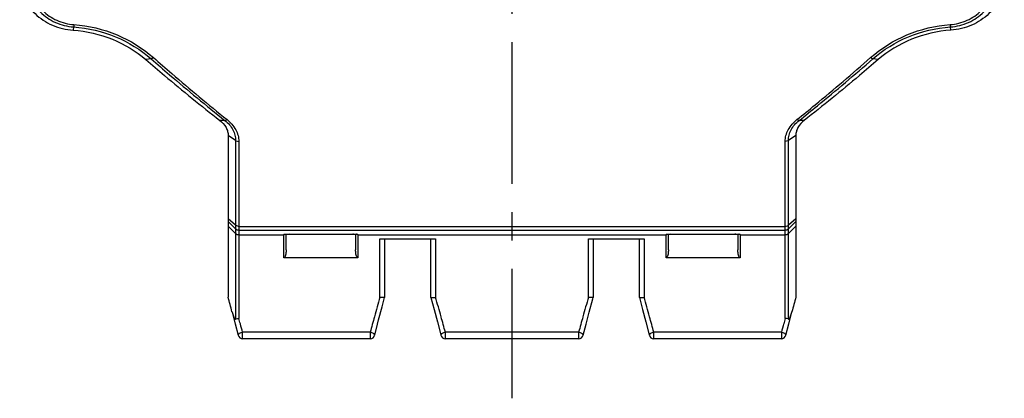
# Model space of a CAD drawing. Header units: millimetres. Extents: x 0 to 1000, y 0 to 1000.
# Tile 1 of 3: x 415 to 585, y 349 to 415. Entities that reach past the tile are written whole.
import ezdxf

# ---------------------------------------------------------------- set-up
doc = ezdxf.new("R2010")
doc.units = ezdxf.units.MM
doc.header["$LTSCALE"] = 65.185185
doc.linetypes.add('CENTER', pattern=[0.6, 0.375, -0.075, 0.075, -0.075])
for name, color, linetype in [('ACHSEN_S', 7, 'CONTINUOUS'), ('FASEN', 7, 'CONTINUOUS'), ('KONST.EL_MIT_GEO', 7, 'CONTINUOUS')]:
    doc.layers.add(name, color=color, linetype=linetype)

msp = doc.modelspace()

# ---------------------------------------------------------------- linework, layer by layer
at = {"layer": 'ACHSEN_S', "color": 40, "linetype": 'CENTER'}
msp.add_line((500, 645.41), (500, 349.3), dxfattribs=at)
at = {"layer": 'FASEN', "color": 7, "linetype": 'Continuous'}
for p, q in [((451, 394.66), (451, 366.78)), ((549, 394.66), (549, 366.78))]:
    msp.add_line(p, q, dxfattribs=at)
for points, knots in [([(415, 421.97), (415, 421.39), (415.12, 420.22), (415.63, 418.55), (416.48, 417.01), (418.01, 415.19), (420.58, 413.49), (422.99, 412.92), (424.22, 412.83)], [0, 0, 0, 0, 0.122134, 0.243838, 0.366018, 0.489531, 0.741505, 1, 1, 1, 1]), ([(585, 421.97), (585, 421.39), (584.88, 420.22), (584.37, 418.55), (583.52, 417.01), (581.99, 415.19), (579.42, 413.49), (577.01, 412.92), (575.78, 412.83)], [0, 0, 0, 0, 0.122131, 0.243831, 0.366008, 0.489519, 0.741485, 1, 1, 1, 1]), ([(424.22, 412.83), (426.53, 412.67), (431.08, 411.62), (435.08, 409.21), (436.79, 407.75)], [0, 0, 0, 0, 0.50776, 1, 1, 1, 1]), ([(575.78, 412.83), (573.47, 412.67), (568.92, 411.62), (564.92, 409.21), (563.21, 407.75)], [0, 0, 0, 0, 0.507782, 1, 1, 1, 1]), ([(436.79, 407.75), (437.86, 406.82), (442.05, 403.26), (446.32, 399.78), (449.54, 397.26)], [0, 0, 0, 0, 0.25654, 1, 1, 1, 1]), ([(563.21, 407.75), (562.14, 406.82), (557.95, 403.26), (553.68, 399.78), (550.46, 397.26)], [0, 0, 0, 0, 0.256542, 1, 1, 1, 1]), ([(449.54, 397.26), (449.97, 396.93), (450.54, 396.33), (450.93, 395.38), (451, 394.9), (451, 394.66)], [0, 0, 0, 0, 0.533692, 0.77329, 1, 1, 1, 1]), ([(550.46, 397.26), (550.03, 396.93), (549.46, 396.33), (549.07, 395.38), (549, 394.9), (549, 394.66)], [0, 0, 0, 0, 0.533692, 0.77329, 1, 1, 1, 1])]:
    msp.add_open_spline(points, degree=3, knots=knots, dxfattribs=at)
at = {"layer": 'KONST.EL_MIT_GEO', "color": 7, "linetype": 'Continuous'}
for p, q in [((424.31, 413.39), (424.22, 412.83)), ((575.78, 412.83), (575.69, 413.39)), ((437.68, 407.89), (436.79, 407.75)), ((563.21, 407.75), (562.32, 407.89)), ((450.44, 397.24), (449.54, 397.26)), ((550.46, 397.26), (549.56, 397.24)), ((452.27, 393.79), (451, 394.66)), ((549, 394.66), (547.73, 393.79)), ((452.27, 393.79), (452.27, 362.98)), ((452.83, 393.64), (452.83, 363.1)), ((547.17, 363.1), (547.17, 393.64)), ((547.73, 362.98), (547.73, 393.79)), ((452.27, 379.18), (451, 380.28)), ((452.27, 378.57), (451, 379.83)), ((549, 380.28), (547.73, 379.18)), ((549, 379.83), (547.73, 378.57)), ((452.27, 377.76), (451, 379.02)), ((452.83, 378.97), (547.17, 378.97)), ((452.83, 378.34), (547.17, 378.34)), ((452.83, 377.53), (460.6, 377.53)), ((460.6, 373.55), (460.6, 377.58)), ((461, 374.92), (461, 377.64)), ((461.44, 377.65), (472.5, 377.65)), ((461.5, 377.66), (461.5, 377.65)), ((472.5, 377.66), (472.5, 377.65)), ((473, 377.64), (473, 374.92)), ((473.4, 377.58), (473.4, 373.55)), ((473.4, 377.53), (526.6, 377.53)), ((526.6, 373.55), (526.6, 377.58)), ((527, 374.92), (527, 377.64)), ((527.44, 377.65), (538.5, 377.65)), ((527.5, 377.66), (527.5, 377.65)), ((538.5, 377.66), (538.5, 377.65)), ((539, 377.64), (539, 374.92)), ((539.4, 377.58), (539.4, 373.55)), ((539.4, 377.53), (547.17, 377.53)), ((549, 379.02), (547.73, 377.76)), ((477.2, 376.82), (486.8, 376.82)), ((477.2, 366.74), (477.2, 376.82)), ((478, 376.82), (478, 366.71)), ((486, 366.71), (486, 376.82)), ((486.8, 376.82), (486.8, 366.74)), ((513.2, 376.82), (522.8, 376.82)), ((513.2, 366.74), (513.2, 376.82)), ((514, 376.82), (514, 366.71)), ((522, 366.71), (522, 376.82)), ((522.8, 376.82), (522.8, 366.74)), ((473.4, 373.55), (460.6, 373.55)), ((539.4, 373.55), (526.6, 373.55)), ((477.56, 365.08), (478, 366.71)), ((478, 366.71), (478, 366.71)), ((486, 366.71), (486.55, 364.64)), ((486, 366.71), (486, 366.71)), ((514, 366.71), (514, 366.71)), ((522, 366.71), (522.55, 364.64)), ((522, 366.71), (522, 366.71)), ((451.68, 364.17), (452.2, 362.17)), ((476.97, 362.84), (477.56, 365.08)), ((486.55, 364.64), (487.12, 362.49)), ((512.78, 362.11), (513.32, 364.18)), ((522.55, 364.64), (523.12, 362.49)), ((547.79, 362.15), (548.32, 364.17)), ((452.2, 362.17), (452.71, 360.19)), ((476.29, 360.19), (476.78, 362.11)), ((476.78, 362.11), (476.97, 362.84)), ((487.12, 362.49), (487.58, 360.71)), ((512.29, 360.19), (512.78, 362.11)), ((523.12, 362.49), (523.58, 360.71)), ((547.29, 360.19), (547.79, 362.15)), ((475.51, 360.71), (453.49, 360.71)), ((453.49, 359.58), (453.49, 360.71)), ((475.51, 360.71), (475.51, 359.58)), ((487.58, 360.71), (487.71, 360.19)), ((511.51, 360.71), (488.49, 360.71)), ((488.49, 359.58), (488.49, 360.71)), ((511.51, 360.71), (511.51, 359.58)), ((523.58, 360.71), (523.71, 360.19)), ((546.51, 360.71), (524.49, 360.71)), ((524.49, 359.58), (524.49, 360.71)), ((546.51, 360.71), (546.51, 359.58)), ((452.71, 360.19), (452.71, 360.19)), ((475.51, 359.58), (453.49, 359.58)), ((511.51, 359.58), (488.49, 359.58)), ((546.51, 359.58), (524.49, 359.58))]:
    msp.add_line(p, q, dxfattribs=at)
for points in [[(460.76, 377.62), (460.76, 377.62), (460.75, 377.61), (460.75, 377.61), (460.75, 377.61), (460.75, 377.61), (460.76, 377.61), (460.76, 377.62), (460.77, 377.62), (460.79, 377.62), (460.8, 377.62), (460.82, 377.62), (460.83, 377.63), (460.85, 377.63), (460.87, 377.63), (460.89, 377.63), (460.92, 377.63), (460.94, 377.64), (460.97, 377.64), (461, 377.64), (461.03, 377.64), (461.06, 377.64), (461.09, 377.64), (461.13, 377.65), (461.16, 377.65), (461.2, 377.65), (461.24, 377.65), (461.27, 377.65)], [(461.27, 377.65), (461.35, 377.65), (461.4, 377.65), (461.44, 377.65)], [(472.5, 377.65), (472.54, 377.65), (472.58, 377.65), (472.63, 377.65)], [(472.63, 377.65), (472.71, 377.65), (472.75, 377.65), (472.79, 377.65), (472.82, 377.65), (472.86, 377.65), (472.89, 377.65), (472.93, 377.64), (472.96, 377.64), (472.99, 377.64), (473.02, 377.64), (473.05, 377.64), (473.07, 377.63), (473.1, 377.63), (473.12, 377.63), (473.14, 377.63), (473.16, 377.63), (473.18, 377.62), (473.19, 377.62), (473.21, 377.62), (473.22, 377.62), (473.23, 377.62), (473.24, 377.62), (473.25, 377.61), (473.25, 377.61), (473.25, 377.61)], [(526.76, 377.62), (526.76, 377.62), (526.75, 377.61), (526.75, 377.61), (526.75, 377.61), (526.75, 377.61), (526.76, 377.61), (526.76, 377.62), (526.77, 377.62), (526.79, 377.62), (526.8, 377.62), (526.82, 377.62), (526.83, 377.63), (526.85, 377.63), (526.87, 377.63), (526.89, 377.63), (526.92, 377.63), (526.94, 377.64), (526.97, 377.64), (527, 377.64), (527.03, 377.64), (527.06, 377.64), (527.09, 377.64), (527.13, 377.65), (527.16, 377.65), (527.2, 377.65), (527.24, 377.65), (527.27, 377.65)], [(527.27, 377.65), (527.35, 377.65), (527.4, 377.65), (527.44, 377.65)], [(538.5, 377.65), (538.54, 377.65), (538.58, 377.65), (538.63, 377.65)], [(538.63, 377.65), (538.71, 377.65), (538.75, 377.65), (538.79, 377.65), (538.82, 377.65), (538.86, 377.65), (538.89, 377.65), (538.93, 377.64), (538.96, 377.64), (538.99, 377.64), (539.02, 377.64), (539.05, 377.64), (539.07, 377.63), (539.1, 377.63), (539.12, 377.63), (539.14, 377.63), (539.16, 377.63), (539.18, 377.62), (539.19, 377.62), (539.21, 377.62), (539.22, 377.62), (539.23, 377.62), (539.24, 377.62), (539.25, 377.61), (539.25, 377.61), (539.25, 377.61)], [(513.32, 364.18), (513.93, 366.44), (514, 366.71)]]:
    msp.add_lwpolyline(points, dxfattribs=at)
for centre, radius, start, end in [((452.83, 379.14), 0.801, 225.133, 270.0212), ((452.83, 378.33), 0.801, 225.133, 270.0212), ((547.17, 379.14), 0.801, 269.9788, 314.867), ((547.17, 378.33), 0.801, 269.9788, 314.867), ((-99.37, 222.39), 568.99, 14.4361, 14.7005), ((944.13, 232.64), 485.81, 163.9757, 164.388), ((16.55, 231.7), 489.26, 15.6134, 16.0229), ((980.13, 232.64), 485.81, 163.9757, 164.388), ((52.55, 231.7), 489.26, 15.6134, 16.0229), ((1114.07, 218.57), 584.18, 165.30292, 165.56046), ((462.78, 367.1), 11.48, 194.4318, 194.802), ((537.22, 367.1), 11.48, 345.198, 345.5682), ((22.16, 243.05), 447.09, 15.4475, 15.5747), ((84.48, 260.25), 382.44, 15.2285, 15.4508), ((879.03, 250.76), 418.23, 164.3798, 164.759), ((65.99, 245.52), 437.92, 15.25, 15.6121), ((915.03, 250.76), 418.23, 164.3798, 164.759), ((101.99, 245.52), 437.92, 15.25, 15.6121), ((929.26, 256.46), 396.7, 164.5498, 164.7641), ((973.83, 244.17), 442.92, 164.4247, 164.5531), ((453.49, 360.38), 0.8, 194.3111, 270), ((475.51, 360.38), 0.8, 270, 345.6773), ((488.49, 360.38), 0.8, 194.311, 270), ((511.51, 360.38), 0.8, 270, 345.6773), ((524.49, 360.38), 0.8, 194.311, 270), ((546.51, 360.38), 0.8, 270, 345.6772)]:
    msp.add_arc(centre, radius, start, end, dxfattribs=at)
for points, knots in [([(416.27, 421.53), (416.26, 420.51), (416.66, 418.44), (418.43, 415.81), (421.11, 413.99), (423.23, 413.47), (424.31, 413.39)], [0, 0, 0, 0, 0.243449, 0.48881, 0.740985, 1, 1, 1, 1]), ([(416.83, 421.45), (416.83, 420.49), (417.21, 418.56), (418.86, 416.08), (421.36, 414.36), (423.35, 413.87), (424.36, 413.8)], [0, 0, 0, 0, 0.243679, 0.489141, 0.741201, 1, 1, 1, 1]), ([(575.64, 413.8), (576.65, 413.87), (578.64, 414.36), (581.14, 416.08), (582.79, 418.56), (583.17, 420.49), (583.17, 421.45)], [0, 0, 0, 0, 0.258799, 0.510859, 0.756321, 1, 1, 1, 1]), ([(575.69, 413.39), (576.77, 413.47), (578.89, 413.99), (581.57, 415.81), (583.34, 418.44), (583.74, 420.51), (583.73, 421.53)], [0, 0, 0, 0, 0.259015, 0.51119, 0.756551, 1, 1, 1, 1]), ([(424.36, 413.8), (424.35, 413.71), (424.34, 413.58), (424.32, 413.44), (424.31, 413.39)], [0, 0, 0, 0, 0.615703, 1, 1, 1, 1]), ([(424.31, 413.39), (426.79, 413.21), (431.64, 412.08), (435.88, 409.47), (437.68, 407.89)], [0, 0, 0, 0, 0.508681, 1, 1, 1, 1]), ([(424.36, 413.8), (426.9, 413.61), (431.88, 412.43), (436.23, 409.74), (438.08, 408.11)], [0, 0, 0, 0, 0.508632, 1, 1, 1, 1]), ([(561.92, 408.11), (563.77, 409.74), (568.12, 412.43), (573.1, 413.62), (575.64, 413.8)], [0, 0, 0, 0, 0.491368, 1, 1, 1, 1]), ([(562.32, 407.89), (564.12, 409.47), (568.36, 412.07), (573.21, 413.22), (575.69, 413.39)], [0, 0, 0, 0, 0.491319, 1, 1, 1, 1]), ([(575.64, 413.8), (575.64, 413.75), (575.66, 413.62), (575.67, 413.48), (575.69, 413.39)], [0, 0, 0, 0, 0.33131, 1, 1, 1, 1]), ([(438.08, 408.11), (438.01, 408.06), (437.89, 407.97), (437.75, 407.9), (437.68, 407.89)], [0, 0, 0, 0, 0.57241, 1, 1, 1, 1]), ([(438.08, 408.11), (439.14, 407.18), (443.32, 403.54), (447.58, 399.98), (450.81, 397.39)], [0, 0, 0, 0, 0.254595, 1, 1, 1, 1]), ([(549.19, 397.39), (550.25, 398.24), (554.56, 401.74), (558.78, 405.35), (561.92, 408.11)], [0, 0, 0, 0, 0.245208, 1, 1, 1, 1]), ([(561.92, 408.11), (561.99, 408.06), (562.11, 407.97), (562.25, 407.9), (562.32, 407.89)], [0, 0, 0, 0, 0.572405, 1, 1, 1, 1]), ([(437.68, 407.89), (438.75, 406.96), (442.94, 403.34), (447.21, 399.81), (450.44, 397.24)], [0, 0, 0, 0, 0.254576, 1, 1, 1, 1]), ([(549.56, 397.24), (550.63, 398.08), (554.94, 401.56), (559.17, 405.14), (562.32, 407.89)], [0, 0, 0, 0, 0.245229, 1, 1, 1, 1]), ([(450.44, 397.24), (450.49, 397.24), (450.63, 397.28), (450.75, 397.35), (450.81, 397.39)], [0, 0, 0, 0, 0.433986, 1, 1, 1, 1]), ([(450.44, 397.24), (450.99, 396.8), (451.69, 396), (452.19, 394.74), (452.27, 394.1), (452.27, 393.79)], [0, 0, 0, 0, 0.526697, 0.768424, 1, 1, 1, 1]), ([(450.81, 397.39), (451.41, 396.92), (452.18, 396.04), (452.73, 394.68), (452.83, 393.98), (452.83, 393.64)], [0, 0, 0, 0, 0.52572, 0.767853, 1, 1, 1, 1]), ([(547.17, 393.64), (547.17, 393.98), (547.27, 394.67), (547.82, 396.04), (548.59, 396.92), (549.19, 397.39)], [0, 0, 0, 0, 0.232147, 0.47429, 1, 1, 1, 1]), ([(547.73, 393.79), (547.73, 394.1), (547.81, 394.74), (548.31, 396), (549.01, 396.8), (549.56, 397.24)], [0, 0, 0, 0, 0.231573, 0.473311, 1, 1, 1, 1]), ([(549.56, 397.24), (549.51, 397.24), (549.37, 397.28), (549.25, 397.35), (549.19, 397.39)], [0, 0, 0, 0, 0.434712, 1, 1, 1, 1]), ([(452.27, 393.79), (452.3, 393.77), (452.48, 393.68), (452.68, 393.64), (452.83, 393.64)], [0, 0, 0, 0, 0.229416, 1, 1, 1, 1]), ([(547.73, 393.79), (547.7, 393.77), (547.52, 393.68), (547.32, 393.64), (547.17, 393.64)], [0, 0, 0, 0, 0.229829, 1, 1, 1, 1]), ([(452.83, 378.97), (452.78, 378.97), (452.58, 378.99), (452.38, 379.08), (452.27, 379.18)], [0, 0, 0, 0, 0.25742, 1, 1, 1, 1]), ([(547.17, 378.97), (547.22, 378.97), (547.42, 378.99), (547.62, 379.08), (547.73, 379.18)], [0, 0, 0, 0, 0.25742, 1, 1, 1, 1]), ([(460.6, 377.58), (460.6, 377.59), (460.65, 377.6), (460.72, 377.62), (460.84, 377.63), (460.94, 377.64), (460.99, 377.64)], [0, 0, 0, 0, 0.080743, 0.278855, 0.590812, 1, 1, 1, 1]), ([(460.99, 377.64), (461.03, 377.64), (461.2, 377.65), (461.37, 377.66), (461.5, 377.66)], [0, 0, 0, 0, 0.229889, 1, 1, 1, 1]), ([(472.5, 377.66), (472.55, 377.66), (472.74, 377.65), (472.92, 377.65), (473.06, 377.64)], [0, 0, 0, 0, 0.268525, 1, 1, 1, 1]), ([(473.06, 377.64), (473.11, 377.63), (473.19, 377.63), (473.3, 377.61), (473.36, 377.6), (473.4, 377.59), (473.4, 377.58)], [0, 0, 0, 0, 0.41084, 0.721445, 0.918124, 1, 1, 1, 1]), ([(526.6, 377.58), (526.6, 377.59), (526.65, 377.6), (526.72, 377.62), (526.84, 377.63), (526.94, 377.64), (526.99, 377.64)], [0, 0, 0, 0, 0.080743, 0.278855, 0.590812, 1, 1, 1, 1]), ([(526.99, 377.64), (527.03, 377.64), (527.2, 377.65), (527.37, 377.66), (527.5, 377.66)], [0, 0, 0, 0, 0.229889, 1, 1, 1, 1]), ([(538.5, 377.66), (538.55, 377.66), (538.74, 377.65), (538.92, 377.65), (539.06, 377.64)], [0, 0, 0, 0, 0.268525, 1, 1, 1, 1]), ([(539.06, 377.64), (539.11, 377.63), (539.19, 377.63), (539.3, 377.61), (539.36, 377.6), (539.4, 377.59), (539.4, 377.58)], [0, 0, 0, 0, 0.41084, 0.721445, 0.918124, 1, 1, 1, 1]), ([(461, 374.92), (461, 374.81), (460.99, 374.56), (460.95, 374.2), (460.87, 373.89), (460.78, 373.66), (460.67, 373.55), (460.6, 373.55)], [0, 0, 0, 0, 0.238306, 0.483786, 0.736704, 0.866986, 1, 1, 1, 1]), ([(473.4, 373.55), (473.33, 373.55), (473.22, 373.66), (473.13, 373.89), (473.05, 374.2), (473.01, 374.56), (473, 374.81), (473, 374.92)], [0, 0, 0, 0, 0.133031, 0.263311, 0.516223, 0.761698, 1, 1, 1, 1]), ([(527, 374.92), (527, 374.81), (526.99, 374.56), (526.95, 374.2), (526.87, 373.89), (526.78, 373.66), (526.67, 373.55), (526.6, 373.55)], [0, 0, 0, 0, 0.238306, 0.483786, 0.736704, 0.866986, 1, 1, 1, 1]), ([(539.4, 373.55), (539.33, 373.55), (539.22, 373.66), (539.13, 373.89), (539.05, 374.2), (539.01, 374.56), (539, 374.81), (539, 374.92)], [0, 0, 0, 0, 0.133031, 0.263311, 0.516223, 0.761698, 1, 1, 1, 1]), ([(478, 366.71), (478, 366.7), (477.97, 366.7), (477.93, 366.69), (477.85, 366.69), (477.71, 366.69), (477.49, 366.71), (477.3, 366.73), (477.2, 366.74)], [0, 0, 0, 0, 0.028103, 0.08865, 0.182349, 0.306224, 0.6254, 1, 1, 1, 1]), ([(486, 366.71), (486, 366.7), (486.03, 366.7), (486.07, 366.69), (486.15, 366.69), (486.29, 366.69), (486.51, 366.71), (486.7, 366.73), (486.8, 366.74)], [0, 0, 0, 0, 0.028103, 0.08865, 0.182349, 0.306224, 0.6254, 1, 1, 1, 1]), ([(514, 366.71), (514, 366.7), (513.97, 366.7), (513.93, 366.69), (513.85, 366.69), (513.71, 366.69), (513.49, 366.71), (513.3, 366.73), (513.2, 366.74)], [0, 0, 0, 0, 0.028103, 0.08865, 0.182349, 0.306224, 0.6254, 1, 1, 1, 1]), ([(522, 366.71), (522, 366.7), (522.03, 366.7), (522.07, 366.69), (522.15, 366.69), (522.29, 366.69), (522.51, 366.71), (522.7, 366.73), (522.8, 366.74)], [0, 0, 0, 0, 0.028103, 0.08865, 0.182349, 0.306224, 0.6254, 1, 1, 1, 1]), ([(451.68, 364.17), (451.71, 364.05), (451.78, 363.81), (451.89, 363.47), (452, 363.23), (452.09, 363.09), (452.14, 363.03), (452.19, 362.98), (452.24, 362.97), (452.27, 362.98)], [0, 0, 0, 0, 0.270176, 0.532669, 0.782172, 0.84102, 0.897312, 0.949939, 1, 1, 1, 1]), ([(547.73, 362.98), (547.76, 362.97), (547.81, 362.98), (547.86, 363.03), (547.91, 363.09), (548, 363.23), (548.11, 363.47), (548.22, 363.81), (548.29, 364.05), (548.32, 364.17)], [0, 0, 0, 0, 0.050061, 0.102688, 0.15898, 0.217828, 0.467331, 0.729824, 1, 1, 1, 1]), ([(452.27, 362.98), (452.31, 362.99), (452.49, 363.04), (452.68, 363.08), (452.83, 363.1)], [0, 0, 0, 0, 0.218783, 1, 1, 1, 1]), ([(547.73, 362.98), (547.69, 362.99), (547.51, 363.04), (547.32, 363.08), (547.17, 363.1)], [0, 0, 0, 0, 0.218784, 1, 1, 1, 1]), ([(453.49, 360.71), (453.38, 360.69), (453.18, 360.62), (452.96, 360.52), (452.82, 360.41), (452.74, 360.32), (452.7, 360.23), (452.71, 360.19)], [0, 0, 0, 0, 0.332674, 0.629169, 0.751806, 0.853571, 1, 1, 1, 1]), ([(476.29, 360.19), (476.3, 360.23), (476.26, 360.32), (476.18, 360.41), (476.04, 360.52), (475.82, 360.63), (475.62, 360.69), (475.51, 360.71)], [0, 0, 0, 0, 0.146623, 0.248272, 0.370868, 0.667367, 1, 1, 1, 1]), ([(488.49, 360.71), (488.38, 360.69), (488.18, 360.62), (487.96, 360.52), (487.82, 360.41), (487.74, 360.32), (487.7, 360.23), (487.71, 360.19)], [0, 0, 0, 0, 0.332666, 0.629154, 0.751789, 0.853555, 1, 1, 1, 1]), ([(512.29, 360.19), (512.3, 360.23), (512.26, 360.32), (512.18, 360.41), (512.04, 360.52), (511.82, 360.63), (511.62, 360.69), (511.51, 360.71)], [0, 0, 0, 0, 0.146623, 0.248272, 0.370868, 0.667367, 1, 1, 1, 1]), ([(524.49, 360.71), (524.38, 360.69), (524.18, 360.62), (523.96, 360.52), (523.82, 360.41), (523.74, 360.32), (523.7, 360.23), (523.71, 360.19)], [0, 0, 0, 0, 0.332666, 0.629154, 0.751789, 0.853555, 1, 1, 1, 1]), ([(547.29, 360.19), (547.3, 360.23), (547.26, 360.32), (547.18, 360.41), (547.04, 360.52), (546.82, 360.63), (546.62, 360.69), (546.51, 360.71)], [0, 0, 0, 0, 0.146609, 0.248257, 0.370855, 0.66736, 1, 1, 1, 1])]:
    msp.add_open_spline(points, degree=3, knots=knots, dxfattribs=at)
for points in [[(460.6, 377.53), (460.7, 377.53), (460.8, 377.56), (460.87, 377.63)], [(460.6, 377.58), (460.66, 377.58), (460.72, 377.59), (460.78, 377.62)], [(473.4, 377.53), (473.3, 377.53), (473.2, 377.56), (473.13, 377.63)], [(473.4, 377.58), (473.34, 377.58), (473.28, 377.59), (473.22, 377.62)], [(526.6, 377.53), (526.7, 377.53), (526.8, 377.56), (526.87, 377.63)], [(526.6, 377.58), (526.66, 377.58), (526.72, 377.59), (526.78, 377.62)], [(539.4, 377.53), (539.3, 377.53), (539.2, 377.56), (539.13, 377.63)], [(539.4, 377.58), (539.34, 377.58), (539.28, 377.59), (539.22, 377.62)]]:
    msp.add_open_spline(points, degree=3, dxfattribs=at)

doc.saveas('drawing.dxf')
